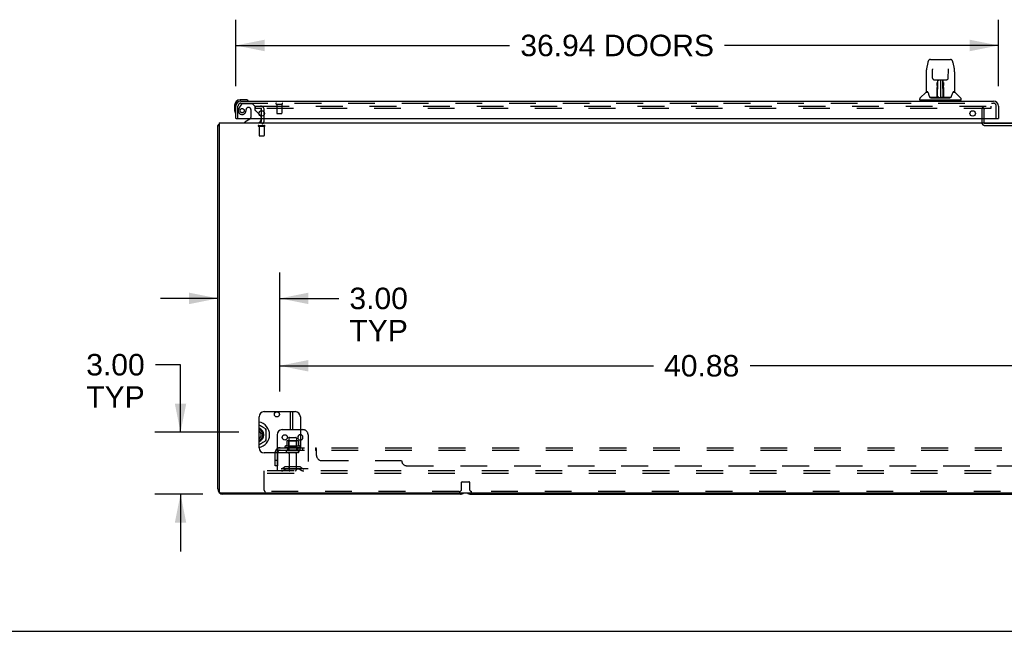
# Model space of a CAD drawing. Header units: inches. Extents: x 0 to 236, y 0 to 153.
# Tile 6 of 14: x 67 to 114, y 0 to 30. Entities that reach past the tile are written whole.
import ezdxf

# ---------------------------------------------------------------- set-up
doc = ezdxf.new("R2010")
doc.units = ezdxf.units.IN
doc.header["$LTSCALE"] = 12.986111
doc.header["$MEASUREMENT"] = 0
doc.linetypes.add('HIDDEN', pattern=[0.2, 0.1, -0.1])
doc.layers.get('0').update_dxf_attribs({"linetype": 'CONTINUOUS'})
for name, color, linetype in [('DEFAULT_2', 8, 'HIDDEN'), ('DIMENSIONS', 7, 'CONTINUOUS'), ('DOOR_3_ASSEMBLY', 7, 'CONTINUOUS'), ('SUBPANELS', 7, 'CONTINUOUS')]:
    doc.layers.add(name, color=color, linetype=linetype)
doc.styles.get("Standard").update_dxf_attribs({"font": 'arial.ttf'})
doc.dimstyles.new('DIMSTYLE_1', dxfattribs={"dimtxt": 1.041667, "dimasz": 1.388889, "dimexe": 0.09, "dimexo": 0.07, "dimgap": 0.0375, "dimtad": 0, "dimtih": 1, "dimtoh": 1, "dimzin": 4, "dimdsep": 46, "dimtxsty": 'Standard', "dimblk": '_FILLED', "dimblk1": '_FILLED', "dimblk2": '_FILLED', "dimcen": 0.09, "dimadec": 3, "dimazin": 1, "dimtfac": 1, "dimtdec": 3, "dimtofl": 0, "dimtmove": 0, "dimatfit": 3, "dimldrblk": '_FILLED', "dimfxl": 0, "dimtolj": 1, "dimtzin": 4, "dimarcsym": 0})

# ---------------------------------------------------------------- blocks, each defined once
blk = doc.blocks.new('_FILLED')
at = {"color": 0, "linetype": 'ByBlock'}
blk.add_solid([(0, 0), (-1, 0.2), (-1, -0.2)], dxfattribs=at)
blk = doc.blocks.new('*D5')
at = {"layer": 'DIMENSIONS', "color": 2, "linetype": 'Continuous'}
for p, q in [((77.044, 26.436), (77.044, 29.653)), ((113.982, 26.436), (113.982, 29.653)), ((77.044, 28.403), (90.307, 28.403)), ((113.982, 28.403), (100.72, 28.403))]:
    blk.add_line(p, q, dxfattribs=at)
at = {"layer": 'DIMENSIONS', "color": 2, "linetype": 'Continuous', "xscale": 1.3888888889, "yscale": 1.3888888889, "zscale": 1.3888888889, "rotation": 180}
blk.add_blockref('_FILLED', (77.044, 28.403), dxfattribs=at)
at = {"layer": 'DIMENSIONS', "color": 2, "linetype": 'Continuous', "xscale": 1.3888888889, "yscale": 1.3888888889, "zscale": 1.3888888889}
blk.add_blockref('_FILLED', (113.982, 28.403), dxfattribs=at)
at = {"layer": 'DIMENSIONS', "color": 2, "linetype": 'Continuous', "insert": (95.513, 28.924), "char_height": 1.04167, "width": 9.37113, "attachment_point": 2, "line_spacing_factor": 0.9}
blk.add_mtext('36.94 DOORS', dxfattribs=at)
blk = doc.blocks.new('*D12')
at = {"layer": 'DIMENSIONS', "color": 2, "linetype": 'Continuous'}
for p, q in [((79.169, 11.624), (79.169, 14.125)), ((120.044, 11.624), (120.044, 14.125)), ((79.169, 12.875), (97.266, 12.875)), ((120.044, 12.875), (101.948, 12.875))]:
    blk.add_line(p, q, dxfattribs=at)
at = {"layer": 'DIMENSIONS', "color": 2, "linetype": 'Continuous', "xscale": 1.3888888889, "yscale": 1.3888888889, "zscale": 1.3888888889, "rotation": 180}
blk.add_blockref('_FILLED', (79.169, 12.875), dxfattribs=at)
at = {"layer": 'DIMENSIONS', "color": 2, "linetype": 'Continuous', "xscale": 1.3888888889, "yscale": 1.3888888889, "zscale": 1.3888888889}
blk.add_blockref('_FILLED', (120.044, 12.875), dxfattribs=at)
at = {"layer": 'DIMENSIONS', "color": 2, "linetype": 'Continuous', "insert": (99.607, 13.396), "char_height": 1.0417, "width": 3.64002, "attachment_point": 2, "line_spacing_factor": 0.9}
blk.add_mtext('40.88', dxfattribs=at)
blk = doc.blocks.new('*D15')
at = {"layer": 'DIMENSIONS', "color": 2, "linetype": 'Continuous'}
for p, q in [((79.169, 11.624), (79.169, 17.39)), ((76.169, 16.14), (73.392, 16.14)), ((79.169, 16.14), (82.025, 16.14))]:
    blk.add_line(p, q, dxfattribs=at)
at = {"layer": 'DIMENSIONS', "color": 2, "linetype": 'Continuous', "xscale": 1.3888888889, "yscale": 1.3888888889, "zscale": 1.3888888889}
blk.add_blockref('_FILLED', (76.169, 16.14), dxfattribs=at)
at = {"layer": 'DIMENSIONS', "color": 2, "linetype": 'Continuous', "xscale": 1.3888888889, "yscale": 1.3888888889, "zscale": 1.3888888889, "rotation": 180}
blk.add_blockref('_FILLED', (79.169, 16.14), dxfattribs=at)
at = {"layer": 'DIMENSIONS', "color": 2, "linetype": 'Continuous', "insert": (82.546, 16.661), "char_height": 1.0417, "width": 2.8307, "attachment_point": 1, "line_spacing_factor": 0.9}
blk.add_mtext('3.00\\PTYP', dxfattribs=at)
blk = doc.blocks.new('*D16')
at = {"layer": 'DIMENSIONS', "color": 2, "linetype": 'Continuous'}
for p, q in [((74.366, 12.927), (73.151, 12.927)), ((74.366, 9.652), (74.366, 12.927)), ((77.197, 9.652), (73.116, 9.652)), ((75.447, 6.652), (73.116, 6.652)), ((74.366, 6.652), (74.366, 3.874))]:
    blk.add_line(p, q, dxfattribs=at)
at = {"layer": 'DIMENSIONS', "color": 2, "linetype": 'Continuous', "xscale": 1.3888888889, "yscale": 1.3888888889, "zscale": 1.3888888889}
for p, rotation in [((74.366, 9.652), 270), ((74.366, 6.652), 90)]:
    blk.add_blockref('_FILLED', p, dxfattribs=dict(at, rotation=rotation))
at = {"layer": 'DIMENSIONS', "color": 2, "linetype": 'Continuous', "insert": (72.63, 13.447), "char_height": 1.0417, "width": 2.8307, "attachment_point": 3, "line_spacing_factor": 0.9}
blk.add_mtext('3.00\\PTYP', dxfattribs=at)

msp = doc.modelspace()

# ---------------------------------------------------------------- linework, layer by layer
at = {"color": 7, "linetype": 'Continuous'}
for p, q in [((78.294, 24.973), (78.294, 25.239)), ((78.294, 24.777), (78.294, 24.856)), ((76.169, 6.902), (76.169, 24.527)), ((76.169, 24.527), (76.232, 24.527)), ((76.232, 24.652), (76.232, 6.777)), ((76.232, 24.652), (194.107, 24.652)), ((78.419, 10.652), (79.919, 10.652)), ((79.69, 9.777), (79.69, 10.652)), ((78.169, 8.902), (78.169, 10.402)), ((80.169, 10.402), (80.169, 8.902)), ((78.508, 9.793), (78.169, 9.989)), ((78.339, 9.632), (78.332, 9.632)), ((78.471, 9.772), (78.508, 9.793)), ((78.508, 9.258), (78.508, 9.793)), ((79.294, 9.777), (80.169, 9.777)), ((78.169, 9.063), (78.508, 9.258)), ((78.332, 9.422), (78.339, 9.422)), ((78.471, 9.28), (78.508, 9.258)), ((79.044, 9.527), (79.044, 8.652)), ((79.919, 8.652), (78.419, 8.652)), ((76.294, 6.715), (193.982, 6.715)), ((87.919, 6.652), (76.419, 6.652)), ((88.419, 6.652), (134.919, 6.652)), ((0, 0), (236.111, 0))]:
    msp.add_line(p, q, dxfattribs=at)
at = {"color": 3, "linetype": 'Continuous'}
msp.add_line((79.794, 10.652), (79.794, 9.777), dxfattribs=at)
at = {"color": 7, "linetype": 'Continuous'}
for points in [[(76.194, 24.547), (76.19, 24.545), (76.187, 24.544), (76.183, 24.542), (76.181, 24.541), (76.178, 24.539), (76.176, 24.538), (76.174, 24.536), (76.172, 24.534), (76.171, 24.533), (76.17, 24.531), (76.17, 24.529), (76.169, 24.527)], [(76.23, 24.565), (76.228, 24.563), (76.225, 24.561), (76.222, 24.559), (76.218, 24.557), (76.214, 24.555), (76.21, 24.553), (76.206, 24.551), (76.202, 24.55), (76.194, 24.547)]]:
    msp.add_lwpolyline(points, dxfattribs=at)
for centre, radius in [((79.034, 10.517), 0.125), ((79.419, 9.402), 0.128)]:
    msp.add_circle(centre, radius, dxfattribs=at)
for centre, radius, start, end in [((78.169, 24.777), 0.125, 270, 360), ((78.419, 10.402), 0.25, 90, 180), ((79.919, 10.402), 0.25, 0, 90), ((78.044, 9.527), 0.633, 281.3942, 78.6058), ((78.044, 9.527), 0.3, 294.6249, 65.3751), ((78.044, 9.527), 0.231, 302.7648, 57.2352), ((78.044, 9.527), 0.353, 290.7775, 69.2225), ((78.044, 9.527), 0.313, 293.5724, 66.4275), ((78.044, 9.527), 0.474, 47.3424, 72.6576), ((78.332, 9.642), 0.01, 205.5656, 270), ((78.044, 9.527), 0.474, 347.9432, 12.0568), ((79.294, 9.527), 0.25, 90, 180), ((78.044, 9.527), 0.474, 288.5751, 311.4249), ((78.332, 9.412), 0.01, 90, 158.2247), ((80.169, 9.402), 0.128, 90, 270), ((78.419, 8.902), 0.25, 180, 270), ((79.919, 8.902), 0.25, 270, 360), ((76.419, 6.902), 0.25, 180, 270), ((76.294, 6.777), 0.0625, 180, 270), ((87.919, 6.902), 0.25, 270, 311.404), ((88.419, 6.902), 0.25, 228.596, 270)]:
    msp.add_arc(centre, radius, start, end, dxfattribs=at)
at = {"layer": 'DEFAULT_2', "color": 8, "linetype": 'HIDDEN'}
for p, q in [((77.982, 25.465), (77.982, 25.34)), ((77.982, 25.465), (78.298, 25.465)), ((78.298, 25.34), (77.982, 25.34)), ((78.294, 25.239), (78.294, 25.277)), ((78.326, 25.465), (113.607, 25.465)), ((113.607, 25.34), (78.326, 25.34)), ((78.419, 24.777), (78.419, 25.277)), ((113.169, 25.29), (113.169, 24.681)), ((113.273, 25.29), (113.273, 24.681)), ((113.607, 25.465), (113.607, 25.34)), ((78.294, 24.856), (78.294, 24.973)), ((78.152, 24.527), (78.436, 24.527)), ((78.152, 24.484), (78.436, 24.484)), ((78.17, 24.484), (78.17, 24.037)), ((78.418, 24.484), (78.418, 24.037)), ((113.323, 24.631), (116.515, 24.631)), ((113.323, 24.527), (116.515, 24.527)), ((78.18, 24.027), (78.408, 24.027)), ((80.169, 9.777), (80.294, 9.777)), ((79.517, 9.228), (79.517, 9)), ((80.05, 9.238), (79.539, 9.238)), ((79.611, 9.218), (79.591, 9.238)), ((79.611, 9.372), (79.611, 8.777)), ((79.611, 8.922), (79.611, 9.218)), ((79.978, 9.218), (79.611, 9.218)), ((79.641, 9.402), (79.947, 9.402)), ((79.977, 9.372), (79.977, 8.777)), ((79.978, 9.218), (79.998, 9.238)), ((79.978, 8.922), (79.978, 9.218)), ((80.072, 9.228), (80.072, 9)), ((80.544, 9.527), (80.544, 7.777)), ((79.044, 8.652), (79.044, 7.777)), ((80.15, 8.972), (79.439, 8.972)), ((80.129, 8.902), (79.46, 8.902)), ((80.059, 8.777), (79.53, 8.777)), ((80.059, 8.671), (79.53, 8.671)), ((79.611, 8.922), (79.591, 8.902)), ((79.978, 8.922), (79.611, 8.922)), ((79.628, 8.609), (79.628, 7.807)), ((79.96, 8.609), (79.96, 7.807)), ((79.978, 8.922), (79.998, 8.902)), ((78.419, 7.652), (78.419, 7.777)), ((191.544, 7.777), (78.419, 7.777)), ((78.419, 6.84), (78.419, 7.652)), ((191.544, 7.652), (78.419, 7.652)), ((80.544, 7.881), (79.044, 7.881)), ((79.387, 7.95), (79.319, 7.901)), ((79.448, 7.865), (79.38, 7.816)), ((80.135, 7.971), (79.454, 7.971)), ((80.135, 7.867), (79.454, 7.867)), ((79.619, 7.971), (79.619, 7.867)), ((79.969, 7.971), (79.969, 7.867)), ((80.141, 7.865), (80.209, 7.816)), ((80.202, 7.95), (80.27, 7.901)), ((87.982, 6.902), (87.982, 7.233)), ((88.002, 7.253), (88.337, 7.253)), ((88.357, 7.233), (88.357, 6.902)), ((87.857, 6.777), (78.482, 6.777)), ((134.857, 6.777), (88.482, 6.777))]:
    msp.add_line(p, q, dxfattribs=at)
for centre, radius, start, end in [((78.232, 25.277), 0.188, 0, 90), ((78.232, 25.277), 0.0625, 0, 90), ((113.323, 25.29), 0.154, 90, 180), ((113.323, 25.29), 0.05, 90, 180), ((78.152, 24.506), 0.0215, 90, 270), ((78.169, 24.777), 0.25, 310.7609, 360), ((78.436, 24.506), 0.0215, 270, 90), ((113.323, 24.681), 0.154, 180, 270), ((113.323, 24.681), 0.05, 180, 270), ((78.18, 24.037), 0.01, 180, 270), ((78.408, 24.037), 0.01, 270, 360), ((80.294, 9.527), 0.25, 0, 90), ((79.527, 9.228), 0.01, 95.1938, 180), ((79.539, 9.097), 0.141, 90, 95.2081), ((79.641, 9.372), 0.03, 90, 180), ((79.947, 9.372), 0.03, 0, 90), ((80.05, 9.097), 0.141, 84.7919, 90), ((80.062, 9.228), 0.01, 0, 84.8062), ((80.169, 9.402), 0.128, 270, 90), ((79.46, 8.94), 0.0384, 124.4497, 270), ((79.794, 8.372), 0.698, 113.9679, 120.6631), ((79.53, 8.724), 0.053, 90, 270), ((79.507, 9.019), 0.01, 293.9679, 360), ((79.566, 8.609), 0.0625, 0, 90), ((80.023, 8.609), 0.0625, 90, 180), ((80.059, 8.724), 0.053, 270, 90), ((80.082, 9.019), 0.01, 180, 246.0321), ((79.794, 8.372), 0.698, 59.3369, 66.0321), ((80.129, 8.94), 0.0384, 270, 55.5503), ((79.259, 7.985), 0.104, 270, 305.7539), ((79.259, 7.985), 0.208, 270, 305.7539), ((79.454, 7.857), 0.114, 90, 125.7539), ((79.454, 7.857), 0.01, 90, 125.7539), ((79.658, 7.807), 0.03, 180, 270), ((79.93, 7.807), 0.03, 270, 360), ((80.135, 7.857), 0.114, 54.2461, 90), ((80.135, 7.857), 0.01, 54.2461, 90), ((80.33, 7.985), 0.208, 234.2461, 270), ((80.33, 7.985), 0.104, 234.2461, 270), ((88.002, 7.233), 0.02, 90, 180), ((88.337, 7.233), 0.02, 0, 90), ((78.482, 6.84), 0.0625, 180, 270), ((87.857, 6.902), 0.125, 270, 360), ((88.482, 6.902), 0.125, 180, 270)]:
    msp.add_arc(centre, radius, start, end, dxfattribs=at)
at = {"layer": 'DOOR_3_ASSEMBLY', "color": 7, "linetype": 'Continuous'}
for p, q in [((110.685, 27.726), (111.654, 27.726)), ((110.561, 27.571), (110.496, 27.266)), ((110.782, 27.261), (110.782, 27.258)), ((110.782, 27.258), (110.782, 27.253)), ((110.782, 27.253), (110.782, 27.247)), ((110.782, 27.247), (110.782, 27.237)), ((110.79, 26.819), (110.782, 27.237)), ((111.549, 26.819), (111.557, 27.242)), ((111.557, 27.251), (111.557, 27.256)), ((111.557, 27.242), (111.557, 27.251)), ((111.778, 27.571), (111.843, 27.266)), ((110.48, 27.122), (110.48, 26.159)), ((110.48, 27.122), (110.48, 27.122)), ((110.87, 26.742), (110.93, 26.742)), ((110.971, 26.742), (111.368, 26.742)), ((111.03, 26.742), (111.027, 26.388)), ((111.032, 25.883), (111.047, 26.742)), ((111.056, 26.738), (111.055, 26.689)), ((111.056, 26.742), (111.056, 26.738)), ((111.169, 26.742), (111.169, 25.872)), ((111.284, 26.689), (111.283, 26.742)), ((111.307, 25.883), (111.292, 26.742)), ((111.312, 26.388), (111.309, 26.742)), ((111.409, 26.742), (111.469, 26.742)), ((111.858, 27.122), (111.858, 26.159)), ((111.019, 26.539), (111.02, 26.573)), ((111.019, 26.502), (111.019, 26.539)), ((111.019, 26.463), (111.019, 26.502)), ((111.02, 26.573), (111.02, 26.602)), ((111.026, 26.388), (111.027, 26.463)), ((111.027, 26.608), (111.027, 26.577)), ((111.027, 26.577), (111.027, 26.541)), ((111.027, 26.541), (111.027, 26.503)), ((111.027, 26.503), (111.027, 26.463)), ((111.027, 26.388), (111.027, 26.368)), ((111.027, 26.368), (111.027, 26.36)), ((111.027, 26.36), (111.028, 26.36)), ((111.043, 26.517), (111.028, 26.517)), ((111.028, 26.499), (111.043, 26.499)), ((111.028, 26.36), (111.028, 26.283)), ((111.028, 26.283), (111.028, 26.283)), ((111.028, 26.276), (111.028, 26.283)), ((111.028, 26.264), (111.028, 26.276)), ((111.03, 26.276), (111.028, 26.276)), ((111.028, 26.273), (111.036, 26.273)), ((111.028, 26.028), (111.028, 26.263)), ((111.311, 26.517), (111.296, 26.517)), ((111.296, 26.499), (111.311, 26.499)), ((111.303, 26.273), (111.311, 26.273)), ((111.311, 26.276), (111.309, 26.276)), ((111.311, 26.36), (111.311, 26.283)), ((111.311, 26.283), (111.311, 26.281)), ((111.311, 26.281), (111.311, 26.269)), ((111.311, 26.269), (111.311, 26.266)), ((111.311, 26.266), (111.311, 26.265)), ((111.311, 26.028), (111.311, 26.263)), ((111.312, 26.523), (111.312, 26.56)), ((111.312, 26.483), (111.312, 26.523)), ((111.313, 26.388), (111.312, 26.483)), ((111.312, 26.368), (111.312, 26.388)), ((111.312, 26.36), (111.312, 26.368)), ((111.313, 26.369), (111.313, 26.378)), ((111.313, 26.341), (111.313, 26.369)), ((111.319, 26.602), (111.319, 26.573)), ((111.319, 26.573), (111.32, 26.539)), ((111.32, 26.539), (111.32, 26.502)), ((111.32, 26.502), (111.32, 26.463)), ((77.504, 25.77), (77.247, 25.77)), ((77.542, 25.767), (77.504, 25.77)), ((110.166, 25.757), (110.166, 25.812)), ((110.472, 26.135), (110.177, 25.84)), ((110.549, 26.151), (110.488, 26.151)), ((110.493, 26.143), (110.555, 26.143)), ((110.552, 26.148), (110.552, 26.147)), ((110.552, 26.147), (110.552, 26.147)), ((111.017, 25.875), (110.684, 25.875)), ((110.705, 25.868), (111.634, 25.868)), ((111.015, 25.895), (111.018, 26.217)), ((111.018, 25.876), (111.017, 25.875)), ((111.025, 26.19), (111.018, 26.19)), ((111.019, 25.872), (111.018, 25.872)), ((111.022, 25.877), (111.022, 25.875)), ((111.023, 25.895), (111.025, 26.19)), ((111.025, 25.897), (111.026, 25.907)), ((111.025, 25.89), (111.025, 25.897)), ((111.025, 25.888), (111.025, 25.89)), ((111.025, 25.887), (111.025, 25.888)), ((111.025, 25.886), (111.025, 25.887)), ((111.025, 25.885), (111.025, 25.886)), ((111.026, 25.936), (111.028, 26.028)), ((111.026, 25.907), (111.026, 25.936)), ((111.026, 25.907), (111.026, 25.883)), ((111.031, 25.872), (111.035, 25.869)), ((111.042, 25.95), (111.033, 25.95)), ((111.036, 25.875), (111.034, 25.875)), ((111.042, 25.95), (111.041, 25.874)), ((111.041, 25.874), (111.169, 25.872)), ((111.298, 25.874), (111.169, 25.872)), ((111.298, 25.874), (111.297, 25.95)), ((111.306, 25.95), (111.297, 25.95)), ((111.305, 25.875), (111.303, 25.875)), ((111.311, 26.028), (111.313, 25.936)), ((111.313, 25.936), (111.313, 25.909)), ((111.313, 25.909), (111.314, 25.896)), ((111.313, 25.883), (111.313, 25.907)), ((111.313, 25.883), (111.313, 25.881)), ((111.314, 25.896), (111.314, 25.894)), ((111.314, 25.894), (111.314, 25.891)), ((111.314, 25.891), (111.314, 25.889)), ((111.314, 25.889), (111.314, 25.887)), ((111.314, 25.887), (111.314, 25.886)), ((111.314, 25.886), (111.314, 25.885)), ((111.314, 25.885), (111.314, 25.885)), ((111.317, 25.875), (111.317, 25.877)), ((111.317, 25.877), (111.318, 25.877)), ((111.319, 25.87), (111.32, 25.872)), ((111.655, 25.875), (111.322, 25.875)), ((111.782, 26.14), (111.786, 26.147)), ((111.784, 26.143), (111.846, 26.143)), ((111.786, 26.147), (111.786, 26.147)), ((111.79, 26.151), (111.79, 26.151)), ((111.851, 26.151), (111.79, 26.151)), ((111.867, 26.135), (112.162, 25.84)), ((112.173, 25.757), (112.173, 25.812)), ((76.984, 25.507), (76.984, 25.251)), ((77.291, 25.71), (77.247, 25.71)), ((112.166, 25.749), (110.173, 25.749)), ((110.225, 25.749), (110.225, 25.71)), ((112.114, 25.749), (112.114, 25.71)), ((76.984, 25.251), (76.987, 25.213)), ((77.064, 24.856), (77.044, 24.856)), ((77.725, 24.829), (77.486, 24.691)), ((78.164, 25.083), (78.244, 25.002)), ((78.273, 24.856), (78.273, 24.809)), ((113.962, 24.856), (113.982, 24.856)), ((77.486, 24.652), (77.486, 24.691))]:
    msp.add_line(p, q, dxfattribs=at)
at = {"layer": 'DOOR_3_ASSEMBLY', "color": 3, "linetype": 'Continuous'}
for p, q in [((77.044, 24.856), (77.044, 25.464)), ((77.291, 25.71), (113.735, 25.71)), ((113.982, 25.464), (113.982, 24.856)), ((77.064, 24.856), (113.962, 24.856))]:
    msp.add_line(p, q, dxfattribs=at)
at = {"layer": 'DOOR_3_ASSEMBLY', "color": 8, "linetype": 'HIDDEN'}
for p, q in [((77.148, 24.856), (77.148, 25.464)), ((77.324, 25.552), (77.223, 25.407)), ((77.291, 25.606), (113.735, 25.606)), ((77.389, 25.585), (77.84, 25.585)), ((77.676, 25.393), (77.643, 25.393)), ((77.774, 25.295), (77.774, 24.916)), ((77.966, 25.459), (77.84, 25.585)), ((77.966, 25.459), (77.966, 25.28)), ((79.006, 25.563), (79.29, 25.563)), ((79.024, 25.563), (79.024, 25.116)), ((79.272, 25.563), (79.272, 25.116)), ((113.878, 24.856), (113.878, 25.464)), ((78.025, 25.222), (78.164, 25.083)), ((78.273, 24.932), (78.273, 24.856)), ((79.034, 25.106), (79.262, 25.106))]:
    msp.add_line(p, q, dxfattribs=at)
at = {"layer": 'DOOR_3_ASSEMBLY', "color": 7, "linetype": 'Continuous'}
for points in [[(110.685, 27.726), (110.681, 27.726), (110.668, 27.724), (110.655, 27.721), (110.643, 27.716), (110.631, 27.709), (110.621, 27.701), (110.612, 27.692), (110.604, 27.682), (110.597, 27.672), (110.59, 27.661), (110.584, 27.648), (110.579, 27.635), (110.573, 27.62), (110.568, 27.603), (110.564, 27.584), (110.561, 27.571)], [(111.778, 27.571), (111.775, 27.584), (111.77, 27.603), (111.765, 27.62), (111.76, 27.635), (111.755, 27.649), (111.749, 27.661), (111.742, 27.672), (111.735, 27.683), (111.727, 27.693), (111.717, 27.702), (111.707, 27.709), (111.696, 27.716), (111.683, 27.721), (111.67, 27.724), (111.657, 27.726), (111.654, 27.726)], [(110.496, 27.266), (110.49, 27.235), (110.484, 27.196), (110.481, 27.156), (110.48, 27.122)], [(110.781, 27.265), (110.781, 27.265), (110.781, 27.265), (110.781, 27.265), (110.781, 27.264), (110.782, 27.263), (110.782, 27.261)], [(111.557, 27.256), (111.557, 27.26), (111.557, 27.262), (111.557, 27.263), (111.558, 27.264), (111.558, 27.265), (111.558, 27.265)], [(111.858, 27.122), (111.858, 27.156), (111.854, 27.196), (111.849, 27.236), (111.843, 27.266)], [(110.79, 26.819), (110.79, 26.813), (110.792, 26.802), (110.795, 26.791), (110.8, 26.781), (110.807, 26.772), (110.814, 26.763), (110.823, 26.756), (110.832, 26.75), (110.843, 26.746), (110.853, 26.743), (110.864, 26.742), (110.869, 26.742)], [(110.93, 26.742), (110.939, 26.742), (110.951, 26.742), (110.962, 26.742), (110.971, 26.742)], [(111.368, 26.742), (111.377, 26.742), (111.388, 26.742), (111.4, 26.742), (111.408, 26.742)], [(111.47, 26.742), (111.476, 26.742), (111.487, 26.743), (111.498, 26.747), (111.508, 26.751), (111.517, 26.757), (111.526, 26.765), (111.533, 26.773), (111.54, 26.782), (111.544, 26.793), (111.547, 26.803), (111.549, 26.814), (111.549, 26.819)], [(111.018, 26.217), (111.018, 26.242), (111.018, 26.268), (111.019, 26.292), (111.019, 26.314), (111.019, 26.336), (111.019, 26.355), (111.019, 26.372)], [(111.027, 26.608), (111.027, 26.607), (111.026, 26.605), (111.025, 26.604), (111.024, 26.603), (111.022, 26.603), (111.02, 26.602)], [(111.027, 26.368), (111.027, 26.367), (111.028, 26.364), (111.028, 26.36)], [(111.312, 26.56), (111.312, 26.593), (111.311, 26.608)], [(111.311, 26.36), (111.311, 26.363), (111.312, 26.367)], [(111.311, 26.265), (111.311, 26.265), (111.311, 26.264), (111.311, 26.264)], [(111.313, 26.244), (111.313, 26.27), (111.313, 26.295), (111.313, 26.319), (111.313, 26.341)], [(111.316, 25.895), (111.314, 26.218), (111.313, 26.244)], [(111.32, 26.372), (111.32, 26.355), (111.32, 26.336), (111.32, 26.314), (111.32, 26.292), (111.32, 26.268), (111.321, 26.242), (111.321, 26.217), (111.324, 25.895)], [(110.549, 26.151), (110.548, 26.151), (110.548, 26.151), (110.549, 26.151)], [(110.549, 26.151), (110.549, 26.151), (110.55, 26.15), (110.551, 26.149), (110.552, 26.148)], [(110.552, 26.148), (110.551, 26.149), (110.55, 26.15), (110.55, 26.15), (110.55, 26.151), (110.55, 26.151)], [(110.558, 26.143), (110.556, 26.144), (110.555, 26.146), (110.553, 26.147), (110.552, 26.148), (110.552, 26.148)], [(110.552, 26.147), (110.556, 26.14), (110.57, 26.112), (110.585, 26.076), (110.6, 26.034), (110.616, 25.986), (110.631, 25.939)], [(110.631, 25.939), (110.634, 25.93), (110.639, 25.918), (110.643, 25.907), (110.648, 25.899), (110.654, 25.891)], [(110.654, 25.891), (110.66, 25.885), (110.666, 25.88), (110.673, 25.877), (110.681, 25.876), (110.683, 25.875)], [(111.018, 25.872), (111.018, 25.872), (111.017, 25.872), (111.017, 25.872), (111.016, 25.872), (111.015, 25.871), (111.014, 25.87)], [(111.015, 25.875), (111.017, 25.876), (111.019, 25.876), (111.02, 25.878), (111.021, 25.879), (111.022, 25.881), (111.023, 25.883)], [(111.025, 25.883), (111.024, 25.881), (111.024, 25.879), (111.022, 25.878), (111.021, 25.877), (111.019, 25.876), (111.018, 25.876)], [(111.018, 25.876), (111.019, 25.876), (111.02, 25.876), (111.021, 25.877)], [(111.021, 25.877), (111.022, 25.878), (111.023, 25.879), (111.024, 25.88), (111.024, 25.881), (111.024, 25.881), (111.024, 25.882), (111.025, 25.882), (111.025, 25.882), (111.025, 25.883), (111.025, 25.883), (111.025, 25.883), (111.025, 25.883), (111.025, 25.884), (111.025, 25.884), (111.025, 25.884), (111.025, 25.885), (111.025, 25.885)], [(111.022, 25.877), (111.023, 25.878), (111.025, 25.879)], [(111.025, 25.879), (111.025, 25.881), (111.026, 25.883)], [(111.031, 25.876), (111.03, 25.876), (111.029, 25.877), (111.028, 25.877), (111.027, 25.878), (111.027, 25.879), (111.026, 25.88), (111.025, 25.881), (111.025, 25.881)], [(111.025, 25.879), (111.025, 25.879), (111.025, 25.877), (111.027, 25.876), (111.028, 25.875), (111.03, 25.873), (111.031, 25.872)], [(111.034, 25.875), (111.034, 25.875), (111.033, 25.876), (111.032, 25.876), (111.031, 25.876)], [(111.035, 25.869), (111.036, 25.868), (111.036, 25.868)], [(111.302, 25.868), (111.303, 25.868), (111.304, 25.869), (111.308, 25.872)], [(111.307, 25.876), (111.306, 25.876), (111.305, 25.875)], [(111.314, 25.881), (111.313, 25.88), (111.313, 25.879), (111.312, 25.878), (111.311, 25.877), (111.31, 25.877), (111.309, 25.876), (111.307, 25.876)], [(111.308, 25.872), (111.309, 25.873), (111.31, 25.874), (111.311, 25.875), (111.312, 25.876), (111.313, 25.877), (111.314, 25.878), (111.314, 25.879), (111.314, 25.879)], [(111.313, 25.881), (111.314, 25.879), (111.315, 25.878), (111.317, 25.877), (111.317, 25.876)], [(111.314, 25.885), (111.314, 25.884), (111.314, 25.884), (111.314, 25.884), (111.314, 25.883), (111.314, 25.883), (111.314, 25.883), (111.314, 25.883), (111.314, 25.882), (111.314, 25.882), (111.315, 25.882), (111.315, 25.881), (111.315, 25.88), (111.315, 25.879), (111.316, 25.878), (111.317, 25.877)], [(111.316, 25.883), (111.317, 25.881), (111.317, 25.879), (111.319, 25.878), (111.32, 25.877), (111.322, 25.876), (111.324, 25.875)], [(111.318, 25.877), (111.319, 25.876), (111.32, 25.876)], [(111.319, 25.87), (111.319, 25.869), (111.319, 25.869), (111.319, 25.869), (111.32, 25.869), (111.32, 25.869), (111.321, 25.869), (111.321, 25.869), (111.322, 25.869), (111.322, 25.869), (111.323, 25.87), (111.324, 25.87), (111.325, 25.87)], [(111.32, 25.876), (111.322, 25.875), (111.322, 25.875)], [(111.656, 25.875), (111.657, 25.876), (111.665, 25.877), (111.672, 25.88), (111.679, 25.885), (111.685, 25.891)], [(111.685, 25.891), (111.69, 25.898), (111.695, 25.907), (111.7, 25.917), (111.705, 25.93), (111.708, 25.939)], [(111.708, 25.939), (111.722, 25.985), (111.738, 26.032), (111.753, 26.075), (111.768, 26.111), (111.782, 26.14)], [(111.787, 26.148), (111.787, 26.148), (111.786, 26.147), (111.784, 26.146), (111.783, 26.144), (111.781, 26.143)], [(111.786, 26.147), (111.787, 26.148), (111.787, 26.148)], [(111.787, 26.148), (111.788, 26.149), (111.789, 26.15), (111.79, 26.151), (111.79, 26.151)], [(111.789, 26.151), (111.789, 26.151), (111.789, 26.15), (111.788, 26.15), (111.788, 26.149), (111.787, 26.148)]]:
    msp.add_lwpolyline(points, dxfattribs=at)
at = {"layer": 'DOOR_3_ASSEMBLY', "color": 8, "linetype": 'HIDDEN'}
msp.add_circle((77.348, 25.243), 0.101, dxfattribs=at)
at = {"layer": 'DOOR_3_ASSEMBLY', "color": 3, "linetype": 'Continuous'}
for centre in [(78.294, 25.106), (112.732, 25.106)]:
    msp.add_circle(centre, 0.133, dxfattribs=at)
at = {"layer": 'DOOR_3_ASSEMBLY', "color": 7, "linetype": 'Continuous'}
for centre, radius, start, end in [((111.03, 26.267), 0.00886, 359, 89), ((111.309, 26.267), 0.00886, 91, 181), ((77.247, 25.507), 0.263, 90, 180), ((77.504, 25.52), 0.25, 59.1101, 90), ((110.205, 25.812), 0.0394, 135, 180), ((110.173, 25.757), 0.00787, 180, 270), ((110.493, 26.114), 0.0295, 90, 135), ((110.488, 26.159), 0.00787, 180, 270), ((111.029, 25.875), 0.00787, 182, 258.8695), ((111.041, 25.883), 0.00886, 179.0026, 269), ((111.298, 25.883), 0.00886, 271, 1), ((111.31, 25.875), 0.00787, 281.1329, 358), ((111.846, 26.114), 0.0295, 45, 90), ((111.851, 26.159), 0.00787, 270, 360), ((112.134, 25.812), 0.0394, 0, 45), ((112.166, 25.757), 0.00787, 270, 360), ((77.247, 25.507), 0.203, 90, 180), ((77.624, 25.725), 0.015, 270, 353.6204), ((77.624, 25.722), 0.015, 6.3796, 59.1101), ((77.234, 25.251), 0.25, 180, 210.8899), ((77.033, 25.13), 0.015, 210.8899, 263.6204), ((77.029, 25.13), 0.015, 276.3796, 360), ((77.674, 24.916), 0.1, 300.092, 323.4532), ((78.116, 24.809), 0.157, 270, 360), ((78.173, 24.932), 0.1, 27.0175, 45)]:
    msp.add_arc(centre, radius, start, end, dxfattribs=at)
at = {"layer": 'DOOR_3_ASSEMBLY', "color": 3, "linetype": 'Continuous'}
for centre, start, end in [((77.291, 25.464), 90, 180), ((113.735, 25.464), 0, 90)]:
    msp.add_arc(centre, 0.246, start, end, dxfattribs=at)
at = {"layer": 'DOOR_3_ASSEMBLY', "color": 8, "linetype": 'HIDDEN'}
for centre, radius, start, end in [((77.291, 25.464), 0.142, 90, 180), ((77.348, 25.243), 0.187, 163.1561, 342.1518), ((77.539, 25.186), 0.386, 144.9, 163.1561), ((77.389, 25.506), 0.079, 90, 144.9), ((77.153, 25.306), 0.393, 342.0702, 358.3395), ((77.643, 25.295), 0.098, 90, 180), ((77.676, 25.295), 0.098, 0, 90), ((78.005, 25.28), 0.039, 180, 248.3904), ((79.006, 25.585), 0.0215, 90, 270), ((79.29, 25.585), 0.0215, 270, 90), ((113.735, 25.464), 0.142, 0, 90), ((77.674, 24.916), 0.1, 323.4532, 360), ((77.954, 25.151), 0.1, 45, 68.3904), ((78.173, 24.932), 0.1, 0, 27.0175), ((79.034, 25.116), 0.01, 180, 270), ((79.262, 25.116), 0.01, 270, 360)]:
    msp.add_arc(centre, radius, start, end, dxfattribs=at)
at = {"layer": 'SUBPANELS', "color": 3, "linetype": 'Continuous'}
msp.add_line((78.951, 8.652), (78.951, 8.665), dxfattribs=at)
at = {"layer": 'SUBPANELS', "color": 8, "linetype": 'HIDDEN'}
for p, q in [((78.951, 8.027), (78.951, 8.652)), ((79.044, 8.839), (79.117, 8.752)), ((79.076, 8.777), (79.076, 8.902)), ((79.076, 8.902), (119.044, 8.902)), ((79.076, 8.777), (150.763, 8.777)), ((79.076, 8.027), (79.076, 8.665)), ((79.544, 8.902), (79.544, 8.777)), ((80.044, 8.902), (80.044, 8.777)), ((80.273, 8.902), (80.273, 8.777)), ((80.554, 8.902), (80.554, 8.777)), ((80.915, 8.777), (80.915, 8.902)), ((80.951, 8.527), (80.951, 8.848)), ((79.076, 8.277), (78.951, 8.277)), ((81.201, 8.277), (85.076, 8.277)), ((79.076, 8.027), (78.951, 8.027)), ((85.326, 8.027), (144.513, 8.027))]:
    msp.add_line(p, q, dxfattribs=at)
at = {"layer": 'SUBPANELS', "color": 7, "linetype": 'Continuous'}
msp.add_line((79.037, 8.848), (79.044, 8.839), dxfattribs=at)
at = {"layer": 'SUBPANELS', "color": 3, "linetype": 'Continuous'}
msp.add_lwpolyline([(79.037, 8.848), (79.04, 8.85), (79.042, 8.853), (79.044, 8.856), (79.044, 8.857)], dxfattribs=at)
at = {"layer": 'SUBPANELS', "color": 8, "linetype": 'HIDDEN'}
for points in [[(79.044, 8.857), (79.046, 8.86), (79.048, 8.864), (79.05, 8.867), (79.052, 8.871), (79.055, 8.879)], [(79.055, 8.879), (79.057, 8.883), (79.059, 8.886), (79.06, 8.89), (79.062, 8.893), (79.064, 8.895), (79.066, 8.898), (79.068, 8.9), (79.07, 8.901), (79.072, 8.902), (79.074, 8.902), (79.076, 8.902)], [(79.076, 8.837), (79.076, 8.837), (79.076, 8.837), (79.076, 8.837), (79.076, 8.836), (79.076, 8.836), (79.076, 8.835), (79.076, 8.835), (79.076, 8.834), (79.076, 8.833)], [(79.099, 8.773), (79.099, 8.773), (79.099, 8.773), (79.099, 8.773), (79.098, 8.774), (79.098, 8.774), (79.098, 8.774), (79.098, 8.775), (79.097, 8.775), (79.097, 8.776), (79.097, 8.777), (79.096, 8.777), (79.096, 8.778), (79.095, 8.779), (79.095, 8.779), (79.095, 8.78), (79.094, 8.781), (79.094, 8.781), (79.094, 8.782), (79.093, 8.783), (79.093, 8.784), (79.092, 8.784), (79.092, 8.785), (79.092, 8.786), (79.091, 8.787), (79.091, 8.788), (79.091, 8.788), (79.09, 8.789), (79.09, 8.79), (79.089, 8.791), (79.089, 8.792), (79.089, 8.793), (79.088, 8.794), (79.088, 8.795), (79.087, 8.796), (79.087, 8.797), (79.087, 8.798), (79.086, 8.799), (79.086, 8.8), (79.085, 8.801), (79.085, 8.802), (79.085, 8.803), (79.084, 8.804), (79.084, 8.805), (79.083, 8.806), (79.083, 8.807), (79.083, 8.808), (79.082, 8.809), (79.082, 8.81), (79.082, 8.811), (79.081, 8.812), (79.081, 8.813), (79.081, 8.814), (79.08, 8.815), (79.08, 8.816), (79.08, 8.817), (79.079, 8.818), (79.079, 8.819), (79.079, 8.82), (79.079, 8.821), (79.078, 8.822), (79.078, 8.823), (79.078, 8.824), (79.078, 8.825), (79.078, 8.826), (79.077, 8.827), (79.077, 8.828), (79.077, 8.829), (79.077, 8.83), (79.077, 8.83), (79.076, 8.831), (79.076, 8.832), (79.076, 8.833), (79.076, 8.834), (79.076, 8.835), (79.076, 8.835), (79.076, 8.836), (79.076, 8.836), (79.076, 8.837), (79.076, 8.837), (79.076, 8.837)], [(79.087, 8.773), (79.084, 8.774), (79.082, 8.776), (79.08, 8.776), (79.078, 8.777), (79.076, 8.777)], [(79.103, 8.759), (79.099, 8.763), (79.097, 8.765), (79.094, 8.767), (79.092, 8.769), (79.089, 8.771), (79.087, 8.773)], [(79.096, 8.777), (79.096, 8.776), (79.097, 8.776), (79.097, 8.775), (79.098, 8.775), (79.098, 8.774), (79.098, 8.774), (79.098, 8.774), (79.099, 8.773), (79.099, 8.773), (79.099, 8.773)], [(79.117, 8.752), (79.116, 8.751), (79.115, 8.751), (79.114, 8.751), (79.113, 8.752), (79.112, 8.752), (79.11, 8.753), (79.109, 8.754), (79.107, 8.756), (79.105, 8.757), (79.103, 8.759)], [(80.934, 8.883), (80.932, 8.886), (80.93, 8.89), (80.928, 8.893), (80.927, 8.895), (80.924, 8.898), (80.922, 8.9), (80.921, 8.901), (80.919, 8.902), (80.917, 8.902), (80.915, 8.902)], [(80.93, 8.89), (80.928, 8.893), (80.927, 8.895), (80.924, 8.898), (80.922, 8.9), (80.921, 8.901), (80.919, 8.902), (80.917, 8.902), (80.915, 8.902)], [(80.926, 8.769), (80.925, 8.771), (80.923, 8.773), (80.922, 8.774), (80.92, 8.776), (80.919, 8.776), (80.917, 8.777), (80.915, 8.777)], [(80.931, 8.763), (80.928, 8.767), (80.926, 8.769), (80.925, 8.771), (80.923, 8.773), (80.922, 8.774), (80.92, 8.776), (80.919, 8.776), (80.917, 8.777), (80.915, 8.777)], [(80.943, 8.752), (80.942, 8.752), (80.94, 8.753), (80.938, 8.754), (80.937, 8.756), (80.935, 8.757), (80.934, 8.759), (80.932, 8.761), (80.931, 8.763)], [(80.951, 8.752), (80.949, 8.751), (80.947, 8.751), (80.945, 8.751), (80.943, 8.752), (80.942, 8.752), (80.94, 8.753), (80.938, 8.754), (80.937, 8.756), (80.935, 8.757), (80.934, 8.759), (80.932, 8.761)], [(80.94, 8.867), (80.937, 8.875), (80.935, 8.879), (80.934, 8.883)], [(80.951, 8.848), (80.949, 8.85), (80.947, 8.853), (80.945, 8.856), (80.944, 8.86), (80.942, 8.864), (80.94, 8.867)], [(80.951, 8.848), (80.949, 8.85), (80.947, 8.853), (80.945, 8.856), (80.944, 8.86), (80.942, 8.864)], [(80.951, 8.752), (80.949, 8.751), (80.947, 8.751), (80.945, 8.751)]]:
    msp.add_lwpolyline(points, dxfattribs=at)
at = {"layer": 'SUBPANELS', "color": 3, "linetype": 'Continuous'}
msp.add_arc((79.188, 8.665), 0.237, 129.4342, 180, dxfattribs=at)
at = {"layer": 'SUBPANELS', "color": 8, "linetype": 'HIDDEN'}
for centre, radius, start, end in [((79.188, 8.665), 0.237, 90, 129.4342), ((79.188, 8.665), 0.112, 90, 180), ((81.201, 8.527), 0.25, 180, 270), ((85.326, 8.277), 0.25, 180, 270)]:
    msp.add_arc(centre, radius, start, end, dxfattribs=at)

# ---------------------------------------------------------------- dimensions: what is measured, and where the dimension line sits
at = {"layer": 'DIMENSIONS', "color": 2, "linetype": 'Continuous'}
for base, p1, p2, angle, text, picture, middle in [((77.044, 28.403), (113.982, 26.366), (77.044, 26.366), 180, '<> DOORS', '*D5', (95.513, 28.403)), ((74.366, 9.652), (73.046, 6.652), (77.267, 9.652), 90, '<>\\PTYP', '*D16', (71.215, 12.145))]:
    dim = msp.add_linear_dim(base=base, p1=p1, p2=p2, angle=angle, text=text, dimstyle='DIMSTYLE_1', dxfattribs=at)
    dim.commit()
    dim.dimension.update_dxf_attribs({"geometry": picture, "text_midpoint": middle, "dimtype": 160})
dim = msp.add_linear_dim(base=(79.169, 16.14), p1=(76.169, 6.902), p2=(79.169, 11.554), text='<>\\PTYP', dimstyle='DIMSTYLE_1', dxfattribs=at)
dim.commit()
dim.dimension.update_dxf_attribs({"geometry": '*D15', "text_midpoint": (83.961, 15.359), "dimtype": 160})
dim = msp.add_linear_dim(base=(120.044475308, 12.875436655), p1=(79.169475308, 11.55431387), p2=(120.044475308, 11.55431387), dimstyle='DIMSTYLE_1', dxfattribs=at)
dim.commit()
dim.dimension.update_dxf_attribs({"geometry": '*D12', "text_midpoint": (99.577656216, 12.86962827), "dimtype": 160})

doc.saveas('drawing.dxf')
